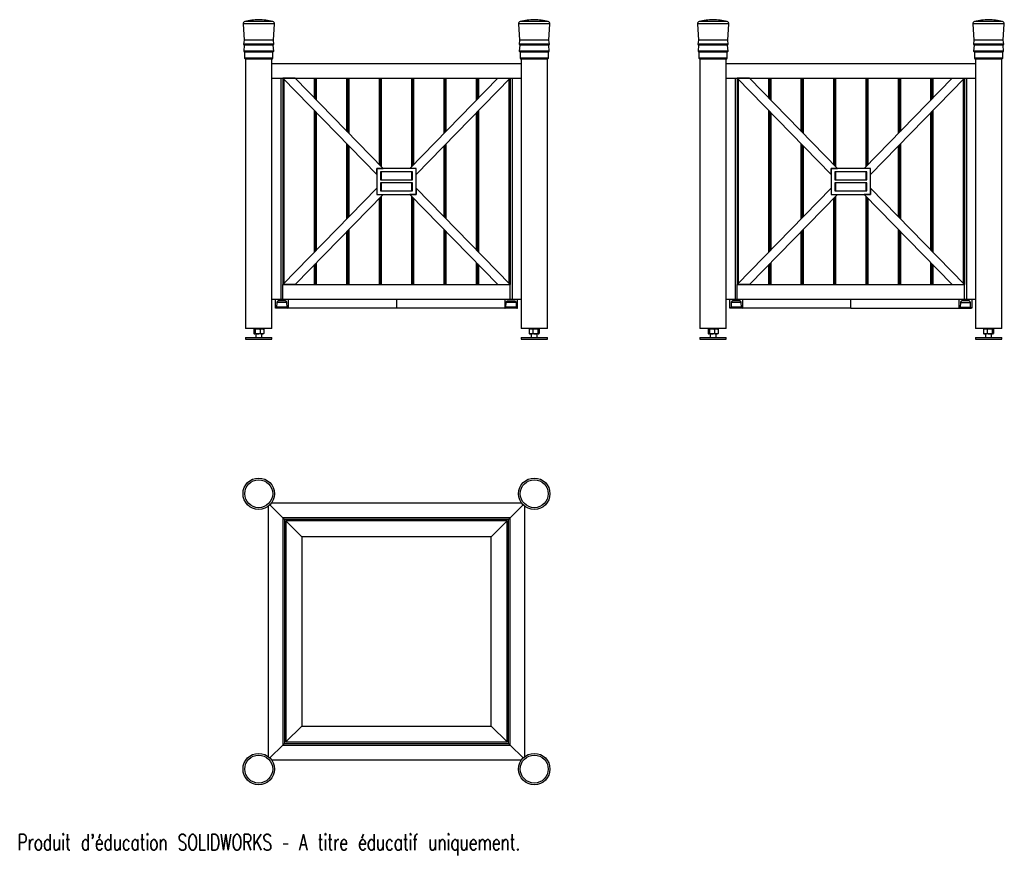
# Model space of a CAD drawing. Header units: millimetres. Extents: x 8 to 3349, y 80 to 2918.
import ezdxf

# ---------------------------------------------------------------- set-up
doc = ezdxf.new("R2010")
doc.units = ezdxf.units.MM
doc.header["$LTSCALE"] = 15
doc.styles.add('SLDTEXTSTYLE0', font='TXT', dxfattribs={"width": 0.7, "bigfont": 'bigfont'})

msp = doc.modelspace()

# ---------------------------------------------------------------- linework, layer by layer
at = {"color": 8, "linetype": 'Continuous', "lineweight": 25}
for p, q in [((866.1, 2911.2), (771.3, 2911.2)), ((1753.5, 2911.2), (1706.1, 2911.2)), ((1801, 2911.2), (1753.5, 2911.2)), ((2407.8, 2911.2), (2312.9, 2911.2)), ((3295.2, 2911.2), (3247.8, 2911.2)), ((3342.6, 2911.2), (3295.2, 2911.2)), ((872.1, 2903), (765.3, 2903)), ((1753.5, 2903), (1700.2, 2903)), ((1806.9, 2903), (1753.5, 2903)), ((2413.7, 2903), (2307, 2903)), ((3295.2, 2903), (3241.8, 2903)), ((3348.6, 2903), (3295.2, 2903)), ((904.1, 2714.4), (904.1, 2022.6)), ((1008.1, 2650.9), (1008.1, 2718.5)), ((1014.1, 2718.5), (1014.1, 2644.8)), ((1118.1, 2538.3), (1118.1, 2718.5)), ((1124.1, 2718.5), (1124.1, 2532.2)), ((1228.1, 2425.8), (1228.1, 2718.5)), ((1234.1, 2718.5), (1234.1, 2419.6)), ((1338.1, 2419.6), (1338.1, 2718.5)), ((1344.1, 2718.5), (1344.1, 2425.8)), ((1448.1, 2532.2), (1448.1, 2718.5)), ((1454.1, 2718.5), (1454.1, 2538.3)), ((1558.1, 2644.8), (1558.1, 2718.5)), ((1564.1, 2718.5), (1564.1, 2650.9)), ((1668.1, 2022.6), (1668.1, 2714.4)), ((2445.8, 2714.4), (2445.8, 2022.6)), ((2549.8, 2650.9), (2549.8, 2718.5)), ((2555.8, 2718.5), (2555.8, 2644.8)), ((2659.8, 2538.3), (2659.8, 2718.5)), ((2665.8, 2718.5), (2665.8, 2532.2)), ((2769.8, 2425.8), (2769.8, 2718.5)), ((2775.8, 2718.5), (2775.8, 2419.6)), ((2879.8, 2419.6), (2879.8, 2718.5)), ((2885.8, 2718.5), (2885.8, 2425.8)), ((2989.8, 2532.2), (2989.8, 2718.5)), ((2995.8, 2718.5), (2995.8, 2538.3)), ((3099.8, 2644.8), (3099.8, 2718.5)), ((3105.8, 2718.5), (3105.8, 2650.9)), ((3209.8, 2022.6), (3209.8, 2714.4)), ((1008.1, 2129), (1008.1, 2608)), ((1564.1, 2608), (1564.1, 2129)), ((2549.8, 2129), (2549.8, 2608)), ((3105.8, 2608), (3105.8, 2129)), ((1014.1, 2601.8), (1014.1, 2135.2)), ((1558.1, 2135.2), (1558.1, 2601.8)), ((2555.8, 2601.8), (2555.8, 2135.2)), ((3099.8, 2135.2), (3099.8, 2601.8)), ((1118.1, 2241.6), (1118.1, 2495.4)), ((1124.1, 2489.3), (1124.1, 2247.7)), ((1448.1, 2247.7), (1448.1, 2489.3)), ((1454.1, 2495.4), (1454.1, 2241.6)), ((2659.8, 2241.6), (2659.8, 2495.4)), ((2665.8, 2489.3), (2665.8, 2247.7)), ((2989.8, 2247.7), (2989.8, 2489.3)), ((2995.8, 2495.4), (2995.8, 2241.6)), ((1234.1, 2400.8), (1234.1, 2373.5)), ((1338.1, 2373.5), (1338.1, 2400.8)), ((2775.8, 2400.8), (2775.8, 2373.5)), ((2879.8, 2373.5), (2879.8, 2400.8)), ((1234.1, 2363.5), (1234.1, 2336.3)), ((1338.1, 2336.3), (1338.1, 2363.5)), ((2775.8, 2363.5), (2775.8, 2336.3)), ((2879.8, 2336.3), (2879.8, 2363.5)), ((1228.1, 2018.5), (1228.1, 2311.2)), ((1234.1, 2317.4), (1234.1, 2018.5)), ((1338.1, 2018.5), (1338.1, 2317.4)), ((1344.1, 2311.2), (1344.1, 2018.5)), ((2769.8, 2018.5), (2769.8, 2311.2)), ((2775.8, 2317.4), (2775.8, 2018.5)), ((2879.8, 2018.5), (2879.8, 2317.4)), ((2885.8, 2311.2), (2885.8, 2018.5)), ((1118.1, 2018.5), (1118.1, 2198.7)), ((1124.1, 2204.8), (1124.1, 2018.5)), ((1448.1, 2018.5), (1448.1, 2204.8)), ((1454.1, 2198.7), (1454.1, 2018.5)), ((2659.8, 2018.5), (2659.8, 2198.7)), ((2665.8, 2204.8), (2665.8, 2018.5)), ((2989.8, 2018.5), (2989.8, 2204.8)), ((2995.8, 2198.7), (2995.8, 2018.5)), ((1008.1, 2018.5), (1008.1, 2086.1)), ((1014.1, 2092.2), (1014.1, 2018.5)), ((1558.1, 2018.5), (1558.1, 2092.2)), ((1564.1, 2086.1), (1564.1, 2018.5)), ((2549.8, 2018.5), (2549.8, 2086.1)), ((2555.8, 2092.2), (2555.8, 2018.5)), ((3099.8, 2018.5), (3099.8, 2092.2)), ((3105.8, 2086.1), (3105.8, 2018.5)), ((914.9, 1941.3), (879.5, 1941.3)), ((914, 1957), (880.4, 1957)), ((1692.7, 1941.3), (1657.4, 1941.3)), ((1691.8, 1957), (1658.2, 1957)), ((2456.5, 1941.3), (2421.2, 1941.3)), ((2455.6, 1957), (2422.1, 1957)), ((3199, 1941.3), (3234.4, 1941.3)), ((3199.9, 1957), (3233.5, 1957))]:
    msp.add_line(p, q, dxfattribs=at)
at = {"color": 7, "linetype": 'Continuous', "lineweight": 25}
for p, q in [((765.3, 2903), (768.7, 2847.7)), ((868.7, 2847.7), (872.1, 2903)), ((1700.2, 2903), (1703.5, 2847.7)), ((1803.5, 2847.7), (1806.9, 2903)), ((2307, 2903), (2310.4, 2847.7)), ((2410.4, 2847.7), (2413.7, 2903)), ((3241.8, 2903), (3245.2, 2847.7)), ((3345.2, 2847.7), (3348.6, 2903)), ((768.7, 2847.7), (767.2, 2834.5)), ((868.7, 2847.7), (768.7, 2847.7)), ((870.2, 2834.5), (868.7, 2847.7)), ((1703.5, 2847.7), (1702, 2834.5)), ((1753.5, 2847.7), (1703.5, 2847.7)), ((1803.5, 2847.7), (1753.5, 2847.7)), ((1805, 2834.5), (1803.5, 2847.7)), ((2310.4, 2847.7), (2308.9, 2834.5)), ((2410.4, 2847.7), (2310.4, 2847.7)), ((2411.9, 2834.5), (2410.4, 2847.7)), ((3245.2, 2847.7), (3243.7, 2834.5)), ((3295.2, 2847.7), (3245.2, 2847.7)), ((3345.2, 2847.7), (3295.2, 2847.7)), ((3346.7, 2834.5), (3345.2, 2847.7)), ((767.2, 2834.5), (769.5, 2831.5)), ((870.2, 2834.5), (767.2, 2834.5)), ((769.5, 2831.5), (767.7, 2810.5)), ((767.7, 2810.5), (770.7, 2807.5)), ((869.7, 2810.5), (767.7, 2810.5)), ((867.8, 2831.5), (769.5, 2831.5)), ((770.7, 2807.5), (770.7, 2786.5)), ((866.7, 2807.5), (770.7, 2807.5)), ((866.7, 2807.5), (869.7, 2810.5)), ((866.7, 2786.5), (866.7, 2807.5)), ((867.8, 2831.5), (870.2, 2834.5)), ((869.7, 2810.5), (867.8, 2831.5)), ((1702, 2834.5), (1704.4, 2831.5)), ((1753.5, 2834.5), (1702, 2834.5)), ((1704.4, 2831.5), (1702.5, 2810.5)), ((1702.5, 2810.5), (1705.5, 2807.5)), ((1753.5, 2810.5), (1702.5, 2810.5)), ((1753.5, 2831.5), (1704.4, 2831.5)), ((1705.5, 2807.5), (1705.5, 2786.5)), ((1753.5, 2807.5), (1705.5, 2807.5)), ((1805, 2834.5), (1753.5, 2834.5)), ((1802.7, 2831.5), (1753.5, 2831.5)), ((1804.5, 2810.5), (1753.5, 2810.5)), ((1801.5, 2807.5), (1753.5, 2807.5)), ((1801.5, 2807.5), (1804.5, 2810.5)), ((1801.5, 2786.5), (1801.5, 2807.5)), ((1802.7, 2831.5), (1805, 2834.5)), ((1804.5, 2810.5), (1802.7, 2831.5)), ((2308.9, 2834.5), (2311.2, 2831.5)), ((2411.9, 2834.5), (2308.9, 2834.5)), ((2311.2, 2831.5), (2309.4, 2810.5)), ((2309.4, 2810.5), (2312.4, 2807.5)), ((2411.4, 2810.5), (2309.4, 2810.5)), ((2409.5, 2831.5), (2311.2, 2831.5)), ((2312.4, 2807.5), (2312.4, 2786.5)), ((2408.4, 2807.5), (2312.4, 2807.5)), ((2408.4, 2807.5), (2411.4, 2810.5)), ((2408.4, 2786.5), (2408.4, 2807.5)), ((2409.5, 2831.5), (2411.9, 2834.5)), ((2411.4, 2810.5), (2409.5, 2831.5)), ((3243.7, 2834.5), (3246, 2831.5)), ((3295.2, 2834.5), (3243.7, 2834.5)), ((3246, 2831.5), (3244.2, 2810.5)), ((3244.2, 2810.5), (3247.2, 2807.5)), ((3295.2, 2810.5), (3244.2, 2810.5)), ((3295.2, 2831.5), (3246, 2831.5)), ((3247.2, 2807.5), (3247.2, 2786.5)), ((3295.2, 2807.5), (3247.2, 2807.5)), ((3346.7, 2834.5), (3295.2, 2834.5)), ((3344.4, 2831.5), (3295.2, 2831.5)), ((3346.2, 2810.5), (3295.2, 2810.5)), ((3343.2, 2807.5), (3295.2, 2807.5)), ((3343.2, 2807.5), (3346.2, 2810.5)), ((3343.2, 2786.5), (3343.2, 2807.5)), ((3344.4, 2831.5), (3346.7, 2834.5)), ((3346.2, 2810.5), (3344.4, 2831.5)), ((770.7, 2786.5), (773.7, 2783.5)), ((866.7, 2786.5), (770.7, 2786.5)), ((863.7, 2783.5), (773.7, 2783.5)), ((774.2, 2783.5), (774.2, 1868.5)), ((863.1, 1868.5), (863.1, 2783.5)), ((863.7, 2783.5), (866.7, 2786.5)), ((1705.5, 2786.5), (1708.5, 2783.5)), ((1753.5, 2786.5), (1705.5, 2786.5)), ((1753.5, 2783.5), (1708.5, 2783.5)), ((1709.1, 2783.5), (1709.1, 1868.5)), ((1801.5, 2786.5), (1753.5, 2786.5)), ((1798.5, 2783.5), (1753.5, 2783.5)), ((1798, 1868.5), (1798, 2783.5)), ((1798.5, 2783.5), (1801.5, 2786.5)), ((2312.4, 2786.5), (2315.4, 2783.5)), ((2408.4, 2786.5), (2312.4, 2786.5)), ((2405.4, 2783.5), (2315.4, 2783.5)), ((2315.9, 2783.5), (2315.9, 1868.5)), ((2404.8, 1868.5), (2404.8, 2783.5)), ((2405.4, 2783.5), (2408.4, 2786.5)), ((3247.2, 2786.5), (3250.2, 2783.5)), ((3295.2, 2786.5), (3247.2, 2786.5)), ((3295.2, 2783.5), (3250.2, 2783.5)), ((3250.8, 2783.5), (3250.8, 1868.5)), ((3343.2, 2786.5), (3295.2, 2786.5)), ((3340.2, 2783.5), (3295.2, 2783.5)), ((3339.7, 1868.5), (3339.7, 2783.5)), ((3340.2, 2783.5), (3343.2, 2786.5)), ((863.1, 2768.5), (1709.1, 2768.5)), ((2404.8, 2768.5), (3250.8, 2768.5)), ((863.1, 2718.5), (894.1, 2718.5)), ((863.1, 2718.5), (1709.1, 2718.5)), ((894.1, 2718.5), (894.1, 1968.5)), ((900.1, 2718.5), (1219.6, 2391.5)), ((942.1, 2718.5), (900.1, 2718.5)), ((900.1, 2718.5), (900.1, 2018.5)), ((901.1, 2019.5), (901.1, 2717.5)), ((1240.8, 2412.8), (942.1, 2718.5)), ((1011.1, 2647.8), (1011.1, 2718.5)), ((1121.1, 2535.3), (1121.1, 2718.5)), ((1231.1, 2718.5), (1231.1, 2422.7)), ((1331.4, 2412.8), (1630.2, 2718.5)), ((1341.1, 2718.5), (1341.1, 2422.7)), ((1672.1, 2718.5), (1352.6, 2391.5)), ((1451.1, 2535.3), (1451.1, 2718.5)), ((1561.1, 2718.5), (1561.1, 2647.8)), ((1630.2, 2718.5), (1672.1, 2718.5)), ((1671.1, 2717.5), (1671.1, 2019.5)), ((1672.1, 2718.5), (1672.1, 2018.5)), ((1678.1, 2718.5), (1678.1, 1968.5)), ((1678.1, 2718.5), (1709.1, 2718.5)), ((2404.8, 2718.5), (2435.8, 2718.5)), ((2404.8, 2718.5), (3250.8, 2718.5)), ((2435.8, 2718.5), (2435.8, 1968.5)), ((2441.8, 2718.5), (2761.3, 2391.5)), ((2483.7, 2718.5), (2441.8, 2718.5)), ((2441.8, 2718.5), (2441.8, 2018.5)), ((2442.8, 2019.5), (2442.8, 2717.5)), ((2782.5, 2412.8), (2483.7, 2718.5)), ((2552.8, 2647.8), (2552.8, 2718.5)), ((2662.8, 2535.3), (2662.8, 2718.5)), ((2772.8, 2718.5), (2772.8, 2422.7)), ((2873.1, 2412.8), (3171.8, 2718.5)), ((2882.8, 2422.7), (2882.8, 2718.5)), ((3213.8, 2718.5), (2894.3, 2391.5)), ((2992.8, 2535.3), (2992.8, 2718.5)), ((3102.8, 2647.8), (3102.8, 2718.5)), ((3171.8, 2718.5), (3213.8, 2718.5)), ((3212.8, 2717.5), (3212.8, 2019.5)), ((3213.8, 2718.5), (3213.8, 2018.5)), ((3219.8, 2718.5), (3219.8, 1968.5)), ((3219.8, 2718.5), (3250.8, 2718.5)), ((1011.1, 2132.1), (1011.1, 2604.9)), ((1561.1, 2604.9), (1561.1, 2132.1)), ((2552.8, 2132.1), (2552.8, 2604.9)), ((3102.8, 2132.1), (3102.8, 2604.9)), ((1121.1, 2244.7), (1121.1, 2492.3)), ((1451.1, 2244.7), (1451.1, 2492.3)), ((2662.8, 2244.7), (2662.8, 2492.3)), ((2992.8, 2244.7), (2992.8, 2492.3)), ((1219.6, 2412.8), (1240.8, 2412.8)), ((1219.6, 2391.5), (1219.6, 2412.8)), ((1352.6, 2412.8), (1219.6, 2412.8)), ((1219.6, 2412.8), (1219.6, 2324.3)), ((1352.6, 2412.8), (1331.4, 2412.8)), ((1352.6, 2391.5), (1352.6, 2412.8)), ((1352.6, 2324.3), (1352.6, 2412.8)), ((2761.3, 2391.5), (2761.3, 2412.8)), ((2761.3, 2412.8), (2782.5, 2412.8)), ((2894.3, 2412.8), (2761.3, 2412.8)), ((2761.3, 2412.8), (2761.3, 2324.3)), ((2894.3, 2412.8), (2873.1, 2412.8)), ((2894.3, 2391.5), (2894.3, 2412.8)), ((2894.3, 2324.3), (2894.3, 2412.8)), ((1340.6, 2400.8), (1231.6, 2400.8)), ((1231.6, 2400.8), (1231.6, 2373.5)), ((1231.6, 2373.5), (1340.6, 2373.5)), ((1340.6, 2373.5), (1340.6, 2400.8)), ((2882.3, 2400.8), (2773.3, 2400.8)), ((2773.3, 2400.8), (2773.3, 2373.5)), ((2773.3, 2373.5), (2882.3, 2373.5)), ((2882.3, 2373.5), (2882.3, 2400.8)), ((900.1, 2018.5), (1219.6, 2345.5)), ((1219.6, 2345.5), (1219.6, 2324.3)), ((1231.6, 2363.5), (1231.6, 2336.3)), ((1340.6, 2363.5), (1231.6, 2363.5)), ((1340.6, 2336.3), (1340.6, 2363.5)), ((1352.6, 2345.5), (1352.6, 2324.3)), ((1672.1, 2018.5), (1352.6, 2345.5)), ((2441.8, 2018.5), (2761.3, 2345.5)), ((2761.3, 2345.5), (2761.3, 2324.3)), ((2773.3, 2363.5), (2773.3, 2336.3)), ((2882.3, 2363.5), (2773.3, 2363.5)), ((2882.3, 2336.3), (2882.3, 2363.5)), ((2894.3, 2345.5), (2894.3, 2324.3)), ((3213.8, 2018.5), (2894.3, 2345.5)), ((1240.8, 2324.3), (942.1, 2018.5)), ((1219.6, 2324.3), (1240.8, 2324.3)), ((1219.6, 2324.3), (1352.6, 2324.3)), ((1231.1, 2314.3), (1231.1, 2018.5)), ((1231.6, 2336.3), (1340.6, 2336.3)), ((1331.4, 2324.3), (1630.2, 2018.5)), ((1352.6, 2324.3), (1331.4, 2324.3)), ((1341.1, 2314.3), (1341.1, 2018.5)), ((2782.5, 2324.3), (2483.7, 2018.5)), ((2761.3, 2324.3), (2782.5, 2324.3)), ((2761.3, 2324.3), (2894.3, 2324.3)), ((2772.8, 2314.3), (2772.8, 2018.5)), ((2773.3, 2336.3), (2882.3, 2336.3)), ((2873.1, 2324.3), (3171.8, 2018.5)), ((2894.3, 2324.3), (2873.1, 2324.3)), ((2882.8, 2018.5), (2882.8, 2314.3)), ((1121.1, 2018.5), (1121.1, 2201.7)), ((1451.1, 2018.5), (1451.1, 2201.7)), ((2662.8, 2018.5), (2662.8, 2201.7)), ((2992.8, 2018.5), (2992.8, 2201.7)), ((1011.1, 2018.5), (1011.1, 2089.2)), ((1561.1, 2089.2), (1561.1, 2018.5)), ((2552.8, 2018.5), (2552.8, 2089.2)), ((3102.8, 2018.5), (3102.8, 2089.2)), ((942.1, 2018.5), (900.1, 2018.5)), ((900.1, 1968.5), (900.1, 2018.5)), ((900.1, 2018.5), (1672.1, 2018.5)), ((1630.2, 2018.5), (1672.1, 2018.5)), ((1672.1, 1968.5), (1672.1, 2018.5)), ((2483.7, 2018.5), (2441.8, 2018.5)), ((2441.8, 2018.5), (3213.8, 2018.5)), ((2441.8, 1968.5), (2441.8, 2018.5)), ((3171.8, 2018.5), (3213.8, 2018.5)), ((3213.8, 1968.5), (3213.8, 2018.5)), ((863.1, 1968.5), (894.1, 1968.5)), ((876, 1938.5), (876, 1968.5)), ((877.4, 1938.5), (876, 1938.5)), ((917, 1938.5), (877.4, 1938.5)), ((880.4, 1957), (879.5, 1941.3)), ((909.7, 1962.5), (884.7, 1962.5)), ((894.1, 1968.5), (900.1, 1968.5)), ((900.1, 1968.5), (1672.1, 1968.5)), ((914.9, 1941.3), (914, 1957)), ((918.4, 1938.5), (917, 1938.5)), ((918.4, 1968.5), (918.4, 1938.5)), ((1286.1, 1938.5), (918.4, 1938.5)), ((1286.1, 1968.5), (1286.1, 1938.5)), ((1653.8, 1938.5), (1286.1, 1938.5)), ((1653.8, 1968.5), (1653.8, 1938.5)), ((1653.8, 1938.5), (1655.2, 1938.5)), ((1694.8, 1938.5), (1655.2, 1938.5)), ((1657.4, 1941.3), (1658.2, 1957)), ((1662.5, 1962.5), (1687.6, 1962.5)), ((1672.1, 1968.5), (1678.1, 1968.5)), ((1678.1, 1968.5), (1709.1, 1968.5)), ((1691.8, 1957), (1692.7, 1941.3)), ((1694.8, 1938.5), (1696.2, 1938.5)), ((1696.2, 1938.5), (1696.2, 1968.5)), ((2404.8, 1968.5), (2435.8, 1968.5)), ((2417.7, 1938.5), (2417.7, 1968.5)), ((2419.1, 1938.5), (2417.7, 1938.5)), ((2458.7, 1938.5), (2419.1, 1938.5)), ((2422.1, 1957), (2421.2, 1941.3)), ((2451.4, 1962.5), (2426.3, 1962.5)), ((2435.8, 1968.5), (2441.8, 1968.5)), ((2441.8, 1968.5), (3213.8, 1968.5)), ((2456.5, 1941.3), (2455.6, 1957)), ((2460.1, 1938.5), (2458.7, 1938.5)), ((2460.1, 1968.5), (2460.1, 1938.5)), ((2827.8, 1938.5), (2460.1, 1938.5)), ((2827.8, 1938.5), (2827.8, 1968.5)), ((2827.8, 1938.5), (3195.5, 1938.5)), ((3195.5, 1938.5), (3195.5, 1968.5)), ((3196.9, 1938.5), (3195.5, 1938.5)), ((3196.9, 1938.5), (3236.5, 1938.5)), ((3199.9, 1957), (3199, 1941.3)), ((3229.2, 1962.5), (3204.1, 1962.5)), ((3213.8, 1968.5), (3219.8, 1968.5)), ((3219.8, 1968.5), (3250.8, 1968.5)), ((3234.4, 1941.3), (3233.5, 1957)), ((3237.9, 1938.5), (3236.5, 1938.5)), ((3237.9, 1968.5), (3237.9, 1938.5)), ((863.1, 1868.5), (774.2, 1868.5)), ((774.2, 1838.5), (774.2, 1832.5)), ((774.2, 1838.5), (818.7, 1838.5)), ((801.9, 1866.4), (801.9, 1852.6)), ((803.8, 1868.5), (803.1, 1867.9)), ((803.1, 1851.1), (803.8, 1850.5)), ((822.5, 1850.5), (803.8, 1850.5)), ((806.4, 1866.4), (806.4, 1852.6)), ((808.7, 1850.5), (808.7, 1838.5)), ((818.7, 1838.5), (863.2, 1838.5)), ((833.5, 1850.5), (822.5, 1850.5)), ((823.2, 1866.4), (823.2, 1852.6)), ((828.7, 1838.5), (828.7, 1850.5)), ((834.2, 1867.9), (833.5, 1868.5)), ((833.5, 1850.5), (834.2, 1851.1)), ((834.2, 1867.9), (834.2, 1867.9)), ((834.2, 1851.1), (834.2, 1851.1)), ((835.4, 1866.4), (835.4, 1852.6)), ((863.2, 1832.5), (863.2, 1838.5)), ((1709, 1838.5), (1709, 1832.5)), ((1709, 1838.5), (1798, 1838.5)), ((1798, 1868.5), (1709.1, 1868.5)), ((1736.8, 1866.4), (1736.8, 1852.6)), ((1738.7, 1868.5), (1738, 1867.9)), ((1738, 1851.1), (1738.7, 1850.5)), ((1768.4, 1850.5), (1738.7, 1850.5)), ((1743.5, 1850.5), (1743.5, 1838.5)), ((1749.1, 1866.4), (1749.1, 1852.6)), ((1763.5, 1838.5), (1763.5, 1850.5)), ((1765.8, 1866.4), (1765.8, 1852.6)), ((1769.1, 1867.9), (1768.4, 1868.5)), ((1768.4, 1850.5), (1769.1, 1851.1)), ((1770.3, 1866.4), (1770.3, 1852.6)), ((1798, 1832.5), (1798, 1838.5)), ((2404.8, 1868.5), (2315.9, 1868.5)), ((2315.9, 1838.5), (2315.9, 1832.5)), ((2315.9, 1838.5), (2360.4, 1838.5)), ((2343.6, 1866.4), (2343.6, 1852.6)), ((2345.5, 1868.5), (2344.8, 1867.9)), ((2344.8, 1851.1), (2345.5, 1850.5)), ((2364.2, 1850.5), (2345.5, 1850.5)), ((2348.1, 1866.4), (2348.1, 1852.6)), ((2350.4, 1850.5), (2350.4, 1838.5)), ((2360.4, 1838.5), (2404.9, 1838.5)), ((2375.2, 1850.5), (2364.2, 1850.5)), ((2364.8, 1866.4), (2364.8, 1852.6)), ((2370.4, 1838.5), (2370.4, 1850.5)), ((2375.9, 1867.9), (2375.2, 1868.5)), ((2375.2, 1850.5), (2375.9, 1851.1)), ((2375.9, 1867.9), (2375.9, 1867.9)), ((2375.9, 1851.1), (2375.9, 1851.1)), ((2377.1, 1866.4), (2377.1, 1852.6)), ((2404.9, 1832.5), (2404.9, 1838.5)), ((3250.7, 1838.5), (3250.7, 1832.5)), ((3250.7, 1838.5), (3339.7, 1838.5)), ((3339.7, 1868.5), (3250.8, 1868.5)), ((3278.5, 1866.4), (3278.5, 1852.6)), ((3280.4, 1868.5), (3279.6, 1867.9)), ((3279.6, 1851.1), (3280.4, 1850.5)), ((3310.1, 1850.5), (3280.4, 1850.5)), ((3285.2, 1850.5), (3285.2, 1838.5)), ((3290.7, 1866.4), (3290.7, 1852.6)), ((3305.2, 1838.5), (3305.2, 1850.5)), ((3307.5, 1866.4), (3307.5, 1852.6)), ((3310.8, 1867.9), (3310.1, 1868.5)), ((3310.1, 1850.5), (3310.8, 1851.1)), ((3311.9, 1866.4), (3311.9, 1852.6)), ((3339.7, 1832.5), (3339.7, 1838.5)), ((774.2, 1832.5), (818.7, 1832.5)), ((818.7, 1832.5), (863.2, 1832.5)), ((1709, 1832.5), (1798, 1832.5)), ((2315.9, 1832.5), (2360.4, 1832.5)), ((2360.4, 1832.5), (2404.9, 1832.5)), ((3250.7, 1832.5), (3339.7, 1832.5)), ((900.1, 1226.6), (856.4, 1270.3)), ((1710.4, 1276.6), (861.8, 1276.6)), ((1715.8, 1270.3), (1672.1, 1226.6)), ((850.1, 1264.9), (850.1, 416.3)), ((1722.1, 416.3), (1722.1, 1264.9)), ((900.1, 1226.6), (906.1, 1220.6)), ((900.1, 1226.6), (900.1, 454.6)), ((1672.1, 1226.6), (900.1, 1226.6)), ((906.1, 1220.6), (906.1, 460.6)), ((1666.1, 1220.6), (906.1, 1220.6)), ((1661.1, 1215.6), (911.1, 1215.6)), ((911.1, 1215.6), (911.1, 465.6)), ((964.6, 1162.1), (911.1, 1215.6)), ((1607.6, 1162.1), (1661.1, 1215.6)), ((1661.1, 465.6), (1661.1, 1215.6)), ((1666.1, 1220.6), (1672.1, 1226.6)), ((1666.1, 460.6), (1666.1, 1220.6)), ((1672.1, 454.6), (1672.1, 1226.6)), ((964.6, 1162.1), (964.6, 519.1)), ((1607.6, 1162.1), (964.6, 1162.1)), ((1607.6, 519.1), (1607.6, 1162.1)), ((964.6, 519.1), (911.1, 465.6)), ((964.6, 519.1), (1607.6, 519.1)), ((1607.6, 519.1), (1661.1, 465.6)), ((856.4, 410.9), (900.1, 454.6)), ((906.1, 460.6), (900.1, 454.6)), ((900.1, 454.6), (1672.1, 454.6)), ((906.1, 460.6), (1666.1, 460.6)), ((911.1, 465.6), (1661.1, 465.6)), ((1666.1, 460.6), (1672.1, 454.6)), ((1715.8, 410.9), (1672.1, 454.6)), ((861.8, 404.6), (1710.4, 404.6))]:
    msp.add_line(p, q, dxfattribs=at)
at = {"color": 7, "linetype": 'Continuous', "lineweight": 25, "flags": 128}
for points in [[(884.7, 1962.5), (883.9, 1962.4), (883.1, 1962.1), (882.4, 1961.6), (881.8, 1960.9), (881.2, 1960.1), (880.8, 1959.1), (880.6, 1958.1), (880.4, 1957)], [(914, 1957), (913.8, 1958.1), (913.6, 1959.1), (913.1, 1960.1), (912.6, 1960.9), (912, 1961.6), (911.3, 1962.1), (910.5, 1962.4), (909.7, 1962.5)], [(1658.2, 1957), (1658.4, 1958.1), (1658.7, 1959.1), (1659.1, 1960.1), (1659.6, 1960.9), (1660.2, 1961.6), (1660.9, 1962.1), (1661.7, 1962.4), (1662.5, 1962.5)], [(1687.6, 1962.5), (1688.3, 1962.4), (1689.1, 1962.1), (1689.8, 1961.6), (1690.4, 1960.9), (1691, 1960.1), (1691.4, 1959.1), (1691.7, 1958.1), (1691.8, 1957)], [(2426.3, 1962.5), (2425.5, 1962.4), (2424.8, 1962.1), (2424.1, 1961.6), (2423.5, 1960.9), (2422.9, 1960.1), (2422.5, 1959.1), (2422.2, 1958.1), (2422.1, 1957)], [(2455.6, 1957), (2455.5, 1958.1), (2455.2, 1959.1), (2454.8, 1960.1), (2454.3, 1960.9), (2453.7, 1961.6), (2453, 1962.1), (2452.2, 1962.4), (2451.4, 1962.5)], [(3204.1, 1962.5), (3203.4, 1962.4), (3202.6, 1962.1), (3201.9, 1961.6), (3201.3, 1960.9), (3200.7, 1960.1), (3200.3, 1959.1), (3200.1, 1958.1), (3199.9, 1957)], [(3233.5, 1957), (3233.3, 1958.1), (3233, 1959.1), (3232.6, 1960.1), (3232.1, 1960.9), (3231.5, 1961.6), (3230.8, 1962.1), (3230, 1962.4), (3229.2, 1962.5)]]:
    msp.add_lwpolyline(points, dxfattribs=at)
at = {"color": 7, "linetype": 'Continuous', "lineweight": 25}
for centre, radius in [((818.7, 1308), 53.4), ((818.7, 1308), 47.4), ((1753.5, 1308), 53.4), ((1753.5, 1308), 47.4), ((818.7, 373.2), 53.4), ((818.7, 373.2), 47.4), ((1753.5, 373.2), 53.4), ((1753.5, 373.2), 47.4)]:
    msp.add_circle(centre, radius, dxfattribs=at)
for centre, radius, start, end in [((773.2, 2903.5), 7.9, 104.1132, 183.5), ((822.8, 2706.2), 211.3, 91.111, 104.1132), ((814.6, 2706.2), 211.3, 75.8868, 88.889), ((864.2, 2903.5), 7.9, 356.5, 75.8868), ((1708, 2903.5), 7.9, 104.1132, 183.5), ((1757.6, 2706.2), 211.3, 91.111, 104.1132), ((1749.4, 2706.2), 211.3, 75.8868, 88.889), ((1799, 2903.5), 7.9, 356.5, 75.8868), ((2314.9, 2903.5), 7.9, 104.1132, 183.5), ((2364.4, 2706.2), 211.3, 91.111, 104.1132), ((2356.3, 2706.2), 211.3, 75.8868, 88.889), ((2405.9, 2903.5), 7.9, 356.5, 75.8868), ((3249.7, 2903.5), 7.9, 104.1132, 183.5), ((3299.3, 2706.2), 211.3, 91.111, 104.1132), ((3291.1, 2706.2), 211.3, 75.8868, 88.889), ((3340.7, 2903.5), 7.9, 356.5, 75.8868), ((876.9, 1941.1), 2.6, 280.5131, 4.581), ((917.5, 1941.1), 2.6, 175.419, 259.4869), ((1654.8, 1941.1), 2.6, 280.5131, 4.581), ((1695.3, 1941.1), 2.6, 175.419, 259.4869), ((2418.6, 1941.1), 2.6, 280.5131, 4.581), ((2459.1, 1941.1), 2.6, 175.419, 259.4869), ((3196.4, 1941.1), 2.6, 280.5131, 4.581), ((3236.9, 1941.1), 2.6, 175.419, 259.4869)]:
    msp.add_arc(centre, radius, start, end, dxfattribs=at)
for points, knots in [([(801.9, 1866.4), (802.1, 1866.7), (802.6, 1867.4), (803.4, 1868.2), (804.3, 1868.5), (805.2, 1868), (805.9, 1867.2), (806.3, 1866.6), (806.4, 1866.4)], [0, 0, 0, 0, 0.116534, 0.326616, 0.536189, 0.729682, 0.923596, 1, 1, 1, 1]), ([(801.9, 1852.6), (802.1, 1852.3), (802.6, 1851.6), (803.4, 1850.8), (804.3, 1850.5), (805.2, 1851), (805.9, 1851.8), (806.3, 1852.4), (806.4, 1852.6)], [0, 0, 0, 0, 0.116534, 0.326616, 0.536189, 0.729682, 0.923596, 1, 1, 1, 1]), ([(806.4, 1866.4), (807.6, 1866.9), (809.8, 1867.8), (813.4, 1868.5), (817.2, 1868.3), (820.4, 1867.5), (822.4, 1866.8), (823.2, 1866.4)], [0, 0, 0, 0, 0.209405, 0.423712, 0.633866, 0.852729, 1, 1, 1, 1]), ([(806.4, 1852.6), (807.6, 1852.1), (809.8, 1851.2), (813.4, 1850.6), (817.2, 1850.7), (820.4, 1851.5), (822.4, 1852.3), (823.2, 1852.6)], [0, 0, 0, 0, 0.209405, 0.4237119, 0.6338656, 0.8527293, 1, 1, 1, 1]), ([(823.2, 1866.4), (824, 1866.9), (825.6, 1867.8), (828.3, 1868.5), (831, 1868.3), (833.4, 1867.5), (834.8, 1866.8), (835.4, 1866.4)], [0, 0, 0, 0, 0.209407, 0.423711, 0.633866, 0.85273, 1, 1, 1, 1]), ([(823.2, 1852.6), (824, 1852.1), (825.6, 1851.2), (828.3, 1850.6), (831, 1850.7), (833.4, 1851.5), (834.8, 1852.3), (835.4, 1852.6)], [0, 0, 0, 0, 0.209407, 0.423711, 0.633866, 0.85273, 1, 1, 1, 1]), ([(835.4, 1866.4), (835.3, 1866.6), (834.9, 1867.2), (834.5, 1867.8), (834.2, 1867.9), (834.2, 1867.9)], [0, 0, 0, 0, 0.279609, 0.989245, 1, 1, 1, 1]), ([(835.4, 1852.6), (835.3, 1852.4), (834.9, 1851.8), (834.5, 1851.2), (834.2, 1851.1), (834.2, 1851.1)], [0, 0, 0, 0, 0.2796089, 0.9892453, 1, 1, 1, 1]), ([(1736.8, 1866.4), (1737.6, 1866.9), (1739.3, 1867.8), (1741.9, 1868.5), (1744.7, 1868.3), (1747, 1867.5), (1748.5, 1866.8), (1749.1, 1866.4)], [0, 0, 0, 0, 0.209404, 0.423712, 0.633866, 0.852728, 1, 1, 1, 1]), ([(1738, 1867.8), (1737.8, 1867.7), (1737.4, 1867.4), (1737, 1866.8), (1736.8, 1866.4)], [0, 0, 0, 0, 0.459348, 1, 1, 1, 1]), ([(1738, 1851.2), (1737.8, 1851.3), (1737.4, 1851.6), (1737, 1852.3), (1736.8, 1852.6)], [0, 0, 0, 0, 0.459348, 1, 1, 1, 1]), ([(1736.8, 1852.6), (1737.6, 1852.1), (1739.3, 1851.2), (1741.9, 1850.6), (1744.7, 1850.7), (1747, 1851.5), (1748.5, 1852.3), (1749.1, 1852.6)], [0, 0, 0, 0, 0.209404, 0.423712, 0.633866, 0.852728, 1, 1, 1, 1]), ([(1749.1, 1866.4), (1749.7, 1866.7), (1751.4, 1867.4), (1754.4, 1868.2), (1758, 1868.5), (1761.4, 1868), (1763.9, 1867.2), (1765.4, 1866.6), (1765.8, 1866.4)], [0, 0, 0, 0, 0.116534, 0.326616, 0.536189, 0.729682, 0.923596, 1, 1, 1, 1]), ([(1749.1, 1852.6), (1749.7, 1852.3), (1751.4, 1851.6), (1754.4, 1850.8), (1758, 1850.5), (1761.4, 1851), (1763.9, 1851.8), (1765.4, 1852.4), (1765.8, 1852.6)], [0, 0, 0, 0, 0.116534, 0.326616, 0.536189, 0.729682, 0.923596, 1, 1, 1, 1]), ([(1765.8, 1866.4), (1766.1, 1866.9), (1766.7, 1867.8), (1767.7, 1868.5), (1768.7, 1868.3), (1769.5, 1867.5), (1770.1, 1866.8), (1770.3, 1866.4)], [0, 0, 0, 0, 0.209405, 0.423712, 0.633866, 0.852729, 1, 1, 1, 1]), ([(1765.8, 1852.6), (1766.1, 1852.1), (1766.7, 1851.2), (1767.7, 1850.6), (1768.7, 1850.7), (1769.5, 1851.5), (1770.1, 1852.3), (1770.3, 1852.6)], [0, 0, 0, 0, 0.209405, 0.4237119, 0.6338656, 0.8527293, 1, 1, 1, 1]), ([(2343.6, 1866.4), (2343.8, 1866.7), (2344.3, 1867.4), (2345.1, 1868.2), (2346, 1868.5), (2346.9, 1868), (2347.6, 1867.2), (2348, 1866.6), (2348.1, 1866.4)], [0, 0, 0, 0, 0.116534, 0.326616, 0.536189, 0.729682, 0.923596, 1, 1, 1, 1]), ([(2343.6, 1852.6), (2343.8, 1852.3), (2344.3, 1851.6), (2345.1, 1850.8), (2346, 1850.5), (2346.9, 1851), (2347.6, 1851.8), (2348, 1852.4), (2348.1, 1852.6)], [0, 0, 0, 0, 0.116534, 0.326616, 0.536189, 0.729682, 0.923596, 1, 1, 1, 1]), ([(2348.1, 1866.4), (2349.2, 1866.9), (2351.5, 1867.8), (2355.1, 1868.5), (2358.8, 1868.3), (2362.1, 1867.5), (2364, 1866.8), (2364.8, 1866.4)], [0, 0, 0, 0, 0.209405, 0.423712, 0.633866, 0.852729, 1, 1, 1, 1]), ([(2348.1, 1852.6), (2349.2, 1852.1), (2351.5, 1851.2), (2355.1, 1850.6), (2358.8, 1850.7), (2362.1, 1851.5), (2364, 1852.3), (2364.8, 1852.6)], [0, 0, 0, 0, 0.209405, 0.4237119, 0.6338656, 0.8527293, 1, 1, 1, 1]), ([(2364.8, 1866.4), (2365.7, 1866.9), (2367.3, 1867.8), (2370, 1868.5), (2372.7, 1868.3), (2375.1, 1867.5), (2376.5, 1866.8), (2377.1, 1866.4)], [0, 0, 0, 0, 0.209407, 0.423711, 0.633866, 0.85273, 1, 1, 1, 1]), ([(2364.8, 1852.6), (2365.7, 1852.1), (2367.3, 1851.2), (2370, 1850.6), (2372.7, 1850.7), (2375.1, 1851.5), (2376.5, 1852.3), (2377.1, 1852.6)], [0, 0, 0, 0, 0.209407, 0.423711, 0.633866, 0.85273, 1, 1, 1, 1]), ([(2377.1, 1866.4), (2377, 1866.6), (2376.6, 1867.2), (2376.2, 1867.8), (2375.9, 1867.9), (2375.9, 1867.9)], [0, 0, 0, 0, 0.279609, 0.989245, 1, 1, 1, 1]), ([(2377.1, 1852.6), (2377, 1852.4), (2376.6, 1851.8), (2376.2, 1851.2), (2375.9, 1851.1), (2375.9, 1851.1)], [0, 0, 0, 0, 0.2796089, 0.9892453, 1, 1, 1, 1]), ([(3278.5, 1866.4), (3279.3, 1866.9), (3281, 1867.8), (3283.6, 1868.5), (3286.3, 1868.3), (3288.7, 1867.5), (3290.2, 1866.8), (3290.7, 1866.4)], [0, 0, 0, 0, 0.209404, 0.423712, 0.633866, 0.852728, 1, 1, 1, 1]), ([(3279.7, 1867.8), (3279.5, 1867.7), (3279.1, 1867.4), (3278.7, 1866.8), (3278.5, 1866.4)], [0, 0, 0, 0, 0.459348, 1, 1, 1, 1]), ([(3279.7, 1851.2), (3279.5, 1851.3), (3279.1, 1851.6), (3278.7, 1852.3), (3278.5, 1852.6)], [0, 0, 0, 0, 0.459348, 1, 1, 1, 1]), ([(3278.5, 1852.6), (3279.3, 1852.1), (3281, 1851.2), (3283.6, 1850.6), (3286.3, 1850.7), (3288.7, 1851.5), (3290.2, 1852.3), (3290.7, 1852.6)], [0, 0, 0, 0, 0.209404, 0.423712, 0.633866, 0.852728, 1, 1, 1, 1]), ([(3290.7, 1866.4), (3291.4, 1866.7), (3293.1, 1867.4), (3296.1, 1868.2), (3299.6, 1868.5), (3303.1, 1868), (3305.6, 1867.2), (3307.1, 1866.6), (3307.5, 1866.4)], [0, 0, 0, 0, 0.116534, 0.326616, 0.536189, 0.729682, 0.923596, 1, 1, 1, 1]), ([(3290.7, 1852.6), (3291.4, 1852.3), (3293.1, 1851.6), (3296.1, 1850.8), (3299.6, 1850.5), (3303.1, 1851), (3305.6, 1851.8), (3307.1, 1852.4), (3307.5, 1852.6)], [0, 0, 0, 0, 0.116534, 0.326616, 0.536189, 0.729682, 0.923596, 1, 1, 1, 1]), ([(3307.5, 1866.4), (3307.8, 1866.9), (3308.4, 1867.8), (3309.3, 1868.5), (3310.3, 1868.3), (3311.2, 1867.5), (3311.7, 1866.8), (3311.9, 1866.4)], [0, 0, 0, 0, 0.209405, 0.423712, 0.633866, 0.852729, 1, 1, 1, 1]), ([(3307.5, 1852.6), (3307.8, 1852.1), (3308.4, 1851.2), (3309.3, 1850.6), (3310.3, 1850.7), (3311.2, 1851.5), (3311.7, 1852.3), (3311.9, 1852.6)], [0, 0, 0, 0, 0.209405, 0.4237119, 0.6338656, 0.8527293, 1, 1, 1, 1])]:
    msp.add_open_spline(points, degree=3, knots=knots, dxfattribs=at)

# ---------------------------------------------------------------- texts
at = {"color": 7, "linetype": 'Continuous', "insert": (0, 152), "char_height": 54.495, "attachment_point": 1, "style": 'SLDTEXTSTYLE0'}
msp.add_mtext("Produit d'éducation SOLIDWORKS – A titre éducatif uniquement.", dxfattribs=at)

doc.saveas('drawing.dxf')
